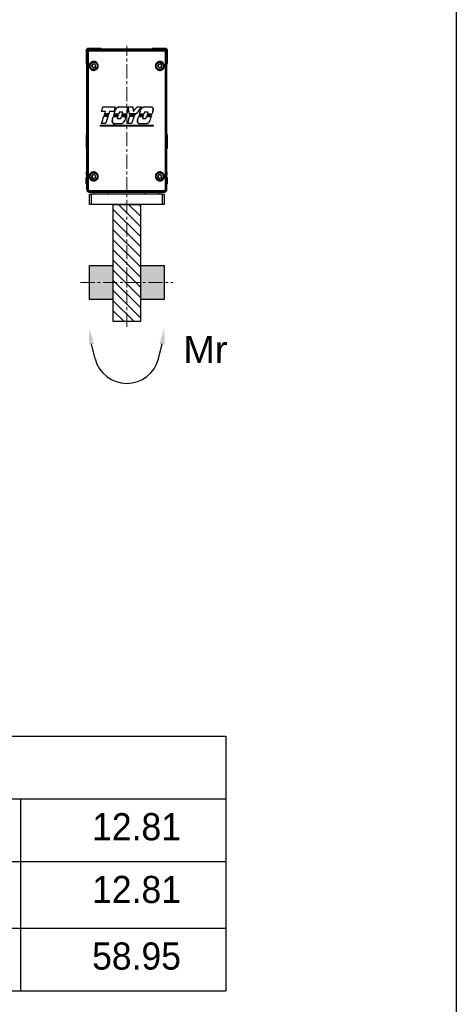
# Model space of a CAD drawing. Header units: inches. Extents: x 0 to 6721, y -3375 to 1330.
# Tile 35 of 196: x 2881 to 3074, y 371 to 807. Entities that reach past the tile are written whole.
import ezdxf

# ---------------------------------------------------------------- set-up
doc = ezdxf.new("R2010")
doc.units = ezdxf.units.IN
doc.header["$MEASUREMENT"] = 0
doc.linetypes.add('CENTER', pattern=[2, 1.25, -0.25, 0.25, -0.25])
doc.linetypes.add('SLD-實線', pattern=[0])
doc.layers.add('5', color=7, linetype='Continuous')
for name, color, linetype, lineweight in [('AM_5', 3, 'Continuous', 15), ('AM_7', 4, 'CENTER', 15), ('AM_8', 1, 'Continuous', 15)]:
    doc.layers.add(name, color=color, linetype=linetype, lineweight=lineweight)
doc.styles.get("Standard").update_dxf_attribs({"font": 'arial.ttf'})

# ---------------------------------------------------------------- blocks, each defined once
blk = doc.blocks.new('23WTEDS')
at = {"color": 3}
for p, q in [((-393.38, 1250.24), (-399.96, 1251.91)), ((-393.38, 1222.26), (-399.96, 1220.59))]:
    blk.add_line(p, q, dxfattribs=at)
blk.add_arc((-396.93, 1236.25), 14.44, 284.2426, 75.7574, dxfattribs=at)
at = {"layer": 'AM_5', "linetype": 'Continuous'}
for points in [[(-399.68, 1253.03), (-399.98, 1250.72), (-406.77, 1252.8)], [(-399.68, 1219.47), (-399.98, 1221.78), (-406.77, 1219.7)]]:
    blk.add_trace(points, dxfattribs=at)
blk = doc.blocks.new('CHS2B-S68_側')
at = {"color": 7, "linetype": 'SLD-實線', "lineweight": 25}
for p, q in [((-17.38, 69), (-18, 68.38)), ((-18, 68.38), (-18, 62.38)), ((-17.59, 68.21), (-17.21, 68.59)), ((-17.42, 68.04), (-17.59, 68.21)), ((-17.59, 6.75), (-17.59, 68.21)), ((-17.42, 6.92), (-17.42, 68.04)), ((-11.38, 69), (-17.38, 69)), ((-17.21, 68.59), (17.21, 68.59)), ((-17.21, 68.59), (-17.04, 68.42)), ((-17.13, 68.04), (-17.13, 6.92)), ((-11.16, 68.78), (-11.38, 69)), ((11.16, 68.78), (-11.16, 68.78)), ((11.38, 69), (11.16, 68.78)), ((17.38, 69), (11.38, 69)), ((17.04, 68.42), (17.21, 68.59)), ((17.13, 6.92), (17.13, 68.04)), ((17.21, 68.59), (17.59, 68.21)), ((18, 68.38), (17.38, 69)), ((17.59, 68.21), (17.42, 68.04)), ((17.42, 68.04), (17.42, 6.92)), ((17.59, 68.21), (17.59, 6.75)), ((18, 62.38), (18, 68.38)), ((-18, 62.38), (-17.77, 62.16)), ((-17.77, 62.16), (-17.77, 31.12)), ((-15.44, 60.97), (-15.33, 61.85)), ((-14.51, 62.19), (-15.33, 61.85)), ((-13.81, 61.65), (-14.51, 62.19)), ((-13.81, 61.65), (-13.92, 60.77)), ((13.81, 60.97), (13.92, 61.85)), ((14.74, 62.19), (13.92, 61.85)), ((15.44, 61.65), (14.74, 62.19)), ((15.44, 61.65), (15.33, 60.77)), ((17.77, 62.16), (18, 62.38)), ((17.77, 31.12), (17.77, 62.16)), ((-14.74, 60.43), (-15.44, 60.97)), ((-14.74, 60.43), (-13.92, 60.77)), ((14.51, 60.43), (13.81, 60.97)), ((14.51, 60.43), (15.33, 60.77)), ((-11.26, 41.1), (-11.26, 41.1)), ((-10.59, 43.15), (-10.59, 43.15)), ((-10.01, 39.43), (-10, 39.44)), ((-9.89, 39.78), (-9.89, 39.78)), ((-9.77, 40.1), (-9.77, 40.11)), ((-9.45, 41.1), (-9.44, 41.11)), ((-8.16, 39.44), (-8.16, 39.44)), ((-8.05, 39.77), (-8.05, 39.77)), ((-7.92, 40.11), (-7.92, 40.11)), ((-7.6, 41.11), (-7.6, 41.11)), ((-5.8, 41.11), (-5.8, 41.11)), ((-5.79, 39.3), (-5.79, 39.3)), ((-5.68, 39.63), (-5.68, 39.63)), ((-5.6, 39.97), (-5.6, 39.97)), ((-5.14, 43.14), (-5.14, 43.13)), ((-4.96, 41.96), (-4.95, 41.96)), ((-3.81, 39.3), (-3.81, 39.31)), ((-3.7, 39.63), (-3.71, 39.63)), ((-3.59, 39.97), (-3.59, 39.98)), ((-3.51, 43.13), (-3.51, 43.13)), ((-3.3, 40.88), (-3.3, 40.88)), ((-2.25, 39.31), (-2.25, 39.31)), ((-2.15, 39.63), (-2.14, 39.62)), ((-2.06, 39.97), (-2.06, 39.98)), ((-1.77, 40.88), (-1.77, 40.88)), ((-0.46, 43.13), (-0.46, 43.13)), ((-0.28, 39.31), (-0.28, 39.31)), ((-0.17, 39.63), (-0.18, 39.62)), ((-0.06, 39.98), (-0.06, 39.98)), ((0.3, 41.09), (0.46, 41.98)), ((0.46, 41.98), (0.3, 41.09)), ((0.3, 41.09), (0.3, 41.09)), ((0.46, 41.98), (0.46, 41.98)), ((0.58, 43.13), (0.58, 43.13)), ((1.14, 40.12), (1.15, 40.12)), ((1.21, 39.77), (1.21, 39.76)), ((1.27, 39.45), (1.28, 39.45)), ((2.62, 43.13), (2.62, 43.13)), ((2.92, 41.14), (2.92, 41.13)), ((3.56, 39.44), (3.56, 39.45)), ((3.83, 39.77), (3.82, 39.77)), ((4.1, 40.11), (4.1, 40.12)), ((4.48, 43.14), (4.48, 43.13)), ((5.39, 39.3), (5.4, 39.3)), ((5.5, 39.63), (5.5, 39.63)), ((5.58, 39.97), (5.59, 39.97)), ((6.22, 41.96), (6.23, 41.96)), ((6.61, 43.14), (6.61, 43.14)), ((7.38, 39.3), (7.37, 39.3)), ((7.49, 39.63), (7.48, 39.63)), ((7.59, 39.97), (7.59, 39.97)), ((7.67, 43.14), (7.67, 43.14)), ((7.89, 40.87), (7.88, 40.87)), ((8.92, 39.3), (8.92, 39.3)), ((9.03, 39.64), (9.03, 39.63)), ((9.11, 39.96), (9.11, 39.97)), ((9.4, 40.87), (9.4, 40.87)), ((10.72, 43.15), (10.72, 43.15)), ((10.92, 39.29), (10.91, 39.29)), ((11.03, 39.64), (11.03, 39.64)), ((11.13, 39.96), (11.13, 39.96)), ((11.66, 41.97), (11.5, 41.09)), ((11.5, 41.09), (11.66, 41.97)), ((11.5, 41.09), (11.5, 41.09)), ((11.66, 41.97), (11.66, 41.97)), ((-11.69, 35.14), (-11.69, 34.62)), ((-11.69, 35.14), (-11.69, 35.14)), ((-11.69, 34.62), (-11.69, 35.14)), ((-11.21, 35.76), (-11.21, 35.76)), ((-10.14, 39.09), (-10.13, 39.08)), ((-9.35, 35.77), (-9.35, 35.77)), ((-8.29, 39.08), (-8.29, 39.08)), ((-6.45, 36.83), (-6.37, 37.5)), ((-6.45, 36.83), (-6.44, 36.83)), ((-6.37, 37.5), (-6.44, 36.83)), ((-6.37, 37.5), (-6.37, 37.5)), ((-5.91, 38.94), (-5.91, 38.94)), ((-5.46, 35.72), (-5.46, 35.72)), ((-4.22, 38.04), (-4.22, 38.04)), ((-3.93, 38.94), (-3.93, 38.93)), ((-2.69, 38.04), (-2.69, 38.04)), ((-2.41, 35.72), (-2.41, 35.72)), ((-2.4, 38.93), (-2.4, 38.93)), ((-1.1, 36.83), (-1.1, 36.83)), ((-0.42, 38.93), (-0.43, 38.93)), ((0.3, 35.78), (0.3, 35.78)), ((1.36, 39.07), (1.36, 39.07)), ((2.13, 35.78), (2.13, 35.78)), ((3.19, 39.08), (3.19, 39.07)), ((4.82, 37.5), (4.74, 36.83)), ((4.74, 36.83), (4.81, 37.5)), ((4.74, 36.83), (4.74, 36.83)), ((4.81, 37.5), (4.82, 37.5)), ((5.27, 38.94), (5.28, 38.93)), ((5.72, 35.72), (5.72, 35.72)), ((6.97, 38.04), (6.96, 38.04)), ((7.26, 38.94), (7.26, 38.94)), ((8.49, 38.05), (8.49, 38.04)), ((8.77, 35.71), (8.77, 35.71)), ((8.78, 38.94), (8.78, 38.94)), ((10.09, 36.83), (10.09, 36.83)), ((10.78, 38.95), (10.77, 38.95)), ((11.69, 34.62), (11.69, 35.14)), ((11.69, 35.14), (11.69, 35.14)), ((11.69, 35.14), (11.69, 34.62)), ((-17.77, 31.12), (-18, 30.9)), ((-18, 30.9), (-18, 24.9)), ((-11.69, 34.62), (-11.69, 34.62)), ((11.69, 34.62), (11.69, 34.62)), ((18, 30.9), (17.77, 31.12)), ((18, 24.9), (18, 30.9)), ((-18, 24.9), (-17.77, 24.68)), ((-17.77, 24.68), (-17.77, 14.48)), ((17.77, 24.68), (18, 24.9)), ((17.77, 14.48), (17.77, 24.68)), ((-17.77, 14.48), (-17.59, 14.29)), ((-17.77, 14.25), (-17.59, 14.25)), ((-17.77, 13.12), (-17.77, 14.25)), ((-17.77, 13.12), (-17.77, 6.75)), ((-17.64, 14.34), (-17.64, 14.25)), ((-14.51, 13.25), (-15.33, 12.91)), ((-14.51, 13.25), (-13.81, 12.71)), ((14.74, 13.25), (13.92, 12.91)), ((14.74, 13.25), (15.44, 12.71)), ((17.59, 14.29), (17.77, 14.48)), ((17.59, 14.25), (17.77, 14.25)), ((17.64, 14.25), (17.64, 14.34)), ((17.77, 14.25), (17.77, 13.12)), ((17.77, 6.75), (17.77, 13.12)), ((-17.77, 11.93), (-17.92, 11.93)), ((-17.92, 9.08), (-17.92, 11.93)), ((-17.92, 9.08), (-17.77, 9.08)), ((-15.44, 12.04), (-15.33, 12.91)), ((-15.44, 12.04), (-14.74, 11.5)), ((-14.74, 11.5), (-13.92, 11.84)), ((-13.81, 12.71), (-13.92, 11.84)), ((13.81, 12.04), (13.92, 12.91)), ((13.81, 12.04), (14.51, 11.5)), ((14.51, 11.5), (15.33, 11.84)), ((15.44, 12.71), (15.33, 11.84)), ((17.92, 11.93), (17.77, 11.93)), ((17.77, 9.08), (17.92, 9.08)), ((17.92, 11.93), (17.92, 10.5)), ((17.92, 10.5), (17.92, 9.08)), ((-17.59, 6.75), (-17.42, 6.92)), ((-17.42, 6.92), (-17.13, 6.92)), ((-16.5, 0), (-16.5, 4.5)), ((-16.5, 4.5), (-15.75, 4.5)), ((-16.1, 5.61), (-16.28, 5.44)), ((16.28, 5.44), (-16.28, 5.44)), ((16.27, 5.25), (-16.27, 5.25)), ((-15.75, 4.5), (-15.75, 0)), ((15.75, 4.5), (-15.75, 4.5)), ((-14.25, 4.5), (-14.25, 5.25)), ((-8.25, 4.5), (-8.25, 5.25)), ((8.25, 4.5), (8.25, 5.25)), ((14.25, 4.5), (14.25, 5.25)), ((15.75, 0), (15.75, 4.5)), ((15.75, 4.5), (16.5, 4.5)), ((16.28, 5.44), (16.1, 5.61)), ((16.5, 4.5), (16.5, 0)), ((17.13, 6.92), (17.42, 6.92)), ((17.42, 6.92), (17.59, 6.75)), ((-15.75, 0), (-16.5, 0)), ((15.75, 0), (-15.75, 0)), ((16.5, 0), (15.75, 0))]:
    blk.add_line(p, q, dxfattribs=at)
at = {"color": 8, "linetype": 'SLD-實線', "lineweight": 25}
for p, q in [((-17.59, 13.12), (-17.77, 13.12)), ((17.77, 13.12), (17.59, 13.12)), ((-17.59, 6.75), (-17.77, 6.75)), ((-16.27, 5.44), (-16.27, 5.25)), ((16.27, 5.44), (16.27, 5.25)), ((17.59, 6.75), (17.77, 6.75))]:
    blk.add_line(p, q, dxfattribs=at)
at = {"color": 7, "linetype": 'SLD-實線', "lineweight": 25}
for centre, radius in [((-14.62, 61.31), 1.8), ((-14.62, 61.31), 1.69), ((-14.62, 61.31), 1.59), ((14.62, 61.31), 1.8), ((14.62, 61.31), 1.69), ((14.62, 61.31), 1.59), ((-14.62, 12.38), 1.8), ((-14.62, 12.38), 1.69), ((-14.62, 12.38), 1.59), ((14.62, 12.38), 1.8), ((14.62, 12.38), 1.69), ((14.62, 12.38), 1.59)]:
    blk.add_circle(centre, radius, dxfattribs=at)
for centre, radius, start, end in [((-14.62, 61.31), 0.767, 112.4483, 172.4483), ((-14.62, 61.31), 0.767, 172.4483, 232.4483), ((-14.62, 61.31), 0.767, 52.4483, 112.4483), ((-14.62, 61.31), 0.767, 292.4483, 352.4483), ((-14.62, 61.31), 0.767, 352.4483, 52.4483), ((14.62, 61.31), 0.767, 112.4483, 172.4483), ((14.62, 61.31), 0.767, 172.4483, 232.4483), ((14.62, 61.31), 0.767, 52.4483, 112.4483), ((14.62, 61.31), 0.767, 292.4483, 352.4483), ((14.62, 61.31), 0.767, 352.4483, 52.4483), ((-14.62, 61.31), 0.767, 232.4483, 292.4483), ((14.62, 61.31), 0.767, 232.4483, 292.4483), ((-14.62, 12.38), 0.767, 112.4483, 172.4483), ((-14.62, 12.38), 0.767, 52.4483, 112.4483), ((14.62, 12.38), 0.767, 112.4483, 172.4483), ((14.62, 12.38), 0.767, 52.4483, 112.4483), ((-14.62, 12.38), 0.767, 172.4483, 232.4483), ((-14.62, 12.38), 0.767, 232.4483, 292.4483), ((-14.62, 12.38), 0.767, 292.4483, 352.4483), ((-14.62, 12.38), 0.767, 352.4483, 52.4483), ((14.62, 12.38), 0.767, 172.4483, 232.4483), ((14.62, 12.38), 0.767, 232.4483, 292.4483), ((14.62, 12.38), 0.767, 292.4483, 352.4483), ((14.62, 12.38), 0.767, 352.4483, 52.4483), ((-16.27, 6.75), 1.5, 180, 270), ((-15.71, 5.9), 0.488, 170.0227, 216.5266), ((15.71, 5.9), 0.488, 323.4734, 9.9773), ((16.27, 6.75), 1.5, 270, 0)]:
    blk.add_arc(centre, radius, start, end, dxfattribs=at)
for centre, major_axis, ratio, start_param, end_param in [((-17.04, 68.42), (0.375, 0.375), 0.017452, 3.14159, 4.057195), ((0, 69.19), (68.62, 0), 0.01736, 4.460038, 4.96474), ((0, 69.57), (68.25, 0), 0.017455, 4.460042, 4.964738), ((17.04, 68.42), (-0.375, 0.375), 0.017447, 2.225957, 3.141601), ((0, 79.64), (68.62, 211.61), 0.005384, 4.530978, 4.540818), ((0, 79.64), (68.77, 212.07), 0.005384, 4.531395, 4.541187), ((0, 39.92), (68.77, 0), 0.017455, 1.708558, 1.735188), ((0, 39.92), (68.62, 0), 0.017455, 1.708915, 1.735605), ((0, 44.33), (68.62, 0), 0.017455, 4.557421, 4.637405), ((0, 44.33), (68.77, 0), 0.017455, 4.55779, 4.637516), ((0, 74.09), (68.62, 211.44), 0.005388, 4.549469, 4.551127), ((0, 38.25), (68.62, 0), 0.017455, 1.689948, 1.717115), ((0, 74.09), (68.77, 211.91), 0.005388, 4.549844, 4.551473), ((0, 38.25), (68.77, 0), 0.017455, 1.689715, 1.71674), ((0, 40.96), (68.62, 0), 0.017455, 4.567728, 4.594841), ((0, 40.96), (68.77, 0), 0.017455, 4.568074, 4.595045), ((0, 74.35), (68.77, 213.82), 0.005344, 4.553275, 4.558012), ((0, 74.35), (68.62, 213.35), 0.005344, 4.552908, 4.557655), ((0, 38.92), (68.62, 0), 0.017455, 1.686459, 1.713662), ((0, 38.92), (68.77, 0), 0.017455, 1.686234, 1.713295), ((0, 60.72), (68.62, 211.44), 0.005388, 1.671743, 1.673347), ((0, 60.72), (68.77, 211.91), 0.005388, 1.671539, 1.673114), ((0, 60.84), (68.62, 213.35), 0.005344, 1.665136, 1.669844), ((0, 60.84), (68.77, 213.82), 0.005344, 1.664921, 1.669618), ((0, 39.92), (68.62, 0), 0.017455, 1.655375, 1.681751), ((0, 39.92), (68.77, 0), 0.017455, 1.655218, 1.681536), ((0, 55.11), (68.62, 211.61), 0.005384, 1.629178, 1.638772), ((0, 55.11), (68.77, 212.07), 0.005384, 1.629067, 1.638615), ((0, 61), (68.77, 211.91), 0.005388, 4.611554, 4.613089), ((0, 61), (68.62, 211.44), 0.005388, 4.611316, 4.61288), ((0, 38.11), (68.77, 0), 0.017455, 1.626237, 1.65503), ((0, 38.11), (68.62, 0), 0.017455, 1.626331, 1.655268), ((0, 40.82), (68.77, 0), 0.017455, 4.629691, 4.658454), ((0, 40.82), (68.62, 0), 0.017455, 4.629482, 4.658389), ((0, 61.27), (68.77, 213.82), 0.005344, 4.61433, 4.623672), ((0, 61.27), (68.62, 213.35), 0.005344, 4.614099, 4.623478), ((0, 38.78), (68.77, 0), 0.017455, 1.62307, 1.65224), ((0, 38.78), (68.62, 0), 0.017455, 1.623157, 1.652471), ((0, 47.16), (68.77, 211.91), 0.005388, 1.60813, 1.609636), ((0, 47.16), (68.62, 211.44), 0.005388, 1.608195, 1.609729), ((0, 47.23), (68.77, 213.82), 0.005344, 1.60222, 1.606455), ((0, 47.23), (68.62, 213.35), 0.005344, 1.602297, 1.606541), ((0, 44.33), (68.77, 0), 0.017455, 4.661369, 4.705698), ((0, 44.33), (68.62, 0), 0.017455, 4.661255, 4.705684), ((0, 39.68), (68.77, 0), 0.017455, 1.596464, 1.618835), ((0, 39.68), (68.62, 0), 0.017455, 1.596573, 1.618912), ((0, 50.12), (68.62, 211.44), 0.005388, 4.66298, 4.664504), ((0, 50.12), (68.77, 211.91), 0.005388, 4.663104, 4.6646), ((0, 38.11), (68.77, 0), 0.017455, 1.574844, 1.60348), ((0, 38.11), (68.62, 0), 0.017455, 1.574825, 1.603604), ((0, 40.82), (68.62, 0), 0.017455, 4.681105, 4.709877), ((0, 40.82), (68.77, 0), 0.017455, 4.681201, 4.70983), ((0, 50.29), (68.77, 213.82), 0.005344, 4.665869, 4.670106), ((0, 50.29), (68.62, 213.35), 0.005344, 4.665751, 4.669997), ((0, 38.78), (68.77, 0), 0.017455, 1.571679, 1.600701), ((0, 38.78), (68.62, 0), 0.017455, 1.571654, 1.600819), ((0, 36.28), (68.62, 211.44), 0.005388, 1.556708, 1.558224), ((0, 36.28), (68.77, 211.91), 0.005388, 1.556754, 1.558243), ((0, 36.25), (68.77, 213.82), 0.005344, 1.549852, 1.555064), ((0, 36.25), (68.62, 213.35), 0.005344, 1.549805, 1.555038), ((0, 39.72), (-68.61, 367.16), 0.003206, 4.712867, 4.721088), ((0, 39.72), (-68.76, 367.96), 0.003206, 4.712872, 4.72106), ((0, 44.33), (68.77, 0), 0.017455, 4.720874, 4.750427), ((0, 44.33), (68.62, 0), 0.017455, 4.720847, 4.750543), ((0, 38.92), (68.62, 0), 0.017455, 1.51095, 1.554118), ((0, 38.92), (68.77, 0), 0.017455, 1.511099, 1.554123), ((0, 39.69), (-68.61, 333.37), 0.003519, 4.710927, 4.711889), ((0, 40.96), (68.77, 0), 0.017455, 4.729992, 4.768015), ((0, 40.96), (68.62, 0), 0.017455, 4.729984, 4.768218), ((0, 39.69), (-68.76, 334.1), 0.003519, 4.710936, 4.711881), ((0, 38.25), (68.62, 0), 0.017455, 1.518867, 1.552239), ((0, 38.25), (68.77, 0), 0.017455, 1.518998, 1.552248), ((0, 68.25), (-68.76, 451.28), 0.002629, 1.626089, 1.630527), ((0, 68.25), (-68.61, 450.29), 0.002629, 1.626205, 1.630645), ((0, 39.34), (68.62, 87.77), 0.01075, 4.741232, 4.764001), ((0, 39.34), (68.77, 87.97), 0.01075, 4.741115, 4.763877), ((0, 33.24), (68.77, 83.53), 0.011094, 1.501696, 1.505523), ((0, 33.24), (68.62, 83.35), 0.011094, 1.501493, 1.505392), ((0, 33.28), (68.77, 83.16), 0.011124, 1.461143, 1.497648), ((0, 33.28), (68.62, 82.98), 0.011124, 1.46085, 1.497499), ((0, 44.33), (68.77, 0), 0.017455, 4.777627, 4.808592), ((0, 44.33), (68.62, 0), 0.017455, 4.777751, 4.808885), ((0, 26.56), (68.62, 211.44), 0.005388, 4.774449, 4.776003), ((0, 38.11), (68.62, 0), 0.017455, 1.463101, 1.492136), ((0, 26.56), (68.77, 211.91), 0.005388, 4.774329, 4.775856), ((0, 38.11), (68.77, 0), 0.017455, 1.463365, 1.492255), ((0, 40.82), (68.62, 0), 0.017455, 4.792604, 4.82168), ((0, 40.82), (68.77, 0), 0.017455, 4.792457, 4.821387), ((0, 26.52), (68.62, 213.35), 0.005344, 4.77722, 4.78658), ((0, 38.78), (68.62, 0), 0.017455, 1.459906, 1.48935), ((0, 26.52), (68.77, 213.82), 0.005344, 4.777094, 4.786418), ((0, 38.78), (68.77, 0), 0.017455, 1.460177, 1.489476), ((0, 12.72), (68.77, 211.91), 0.005388, 1.445197, 1.446764), ((0, 12.72), (68.62, 211.44), 0.005388, 1.444904, 1.4465), ((0, 12.47), (68.62, 213.35), 0.005344, 1.439015, 1.44329), ((0, 12.47), (68.77, 213.82), 0.005344, 1.439296, 1.443561), ((0, 44.33), (68.62, 0), 0.017455, 4.824445, 4.869271), ((0, 44.33), (68.77, 0), 0.017455, 4.824202, 4.868925), ((0, 39.68), (68.77, 0), 0.017455, 1.433665, 1.455911), ((0, 39.68), (68.62, 0), 0.017455, 1.433417, 1.455631), ((0, 15.67), (68.62, 211.44), 0.005388, 4.826103, 4.827727), ((0, 15.67), (68.77, 211.91), 0.005388, 4.82587, 4.827465), ((0, 38.11), (68.62, 0), 0.017455, 1.411046, 1.440481), ((0, 38.11), (68.77, 0), 0.017455, 1.411426, 1.440714), ((0, 40.82), (68.62, 0), 0.017455, 4.844328, 4.873828), ((0, 40.82), (68.77, 0), 0.017455, 4.844067, 4.873419), ((0, 15.53), (68.62, 213.35), 0.005344, 4.828886, 4.833153), ((0, 15.53), (68.77, 213.82), 0.005344, 4.828647, 4.832905), ((0, 38.78), (68.77, 0), 0.017455, 1.408212, 1.437923), ((0, 38.78), (68.62, 0), 0.017455, 1.407825, 1.437684), ((0, 1.83), (68.77, 211.91), 0.005388, 1.393165, 1.394824), ((0, 1.83), (68.62, 211.44), 0.005388, 1.392756, 1.394445), ((0, 1.49), (68.62, 213.35), 0.005344, 1.385835, 1.39121), ((0, 1.49), (68.77, 213.82), 0.005344, 1.386244, 1.391597), ((0, 36.32), (68.77, 0), 0.017455, 4.541649, 4.883129), ((0, 36.32), (68.62, 0), 0.017455, 4.541233, 4.883545), ((0, 74.46), (68.62, 213.35), 0.005344, 4.531688, 4.547522), ((0, 74.46), (68.77, 213.82), 0.005344, 4.532103, 4.547876), ((0, 34.58), (68.62, 0), 0.017455, 1.707485, 1.734882), ((0, 34.58), (68.77, 0), 0.017455, 1.707213, 1.734467), ((0, 40.27), (68.62, 0), 0.017455, 4.564137, 4.591345), ((0, 40.27), (68.77, 0), 0.017455, 4.564491, 4.591557), ((0, 60.96), (68.62, 213.35), 0.005344, 1.675225, 1.69087), ((0, 60.96), (68.77, 213.82), 0.005344, 1.675013, 1.690598), ((0, 61.2), (68.77, 213.82), 0.005344, 4.60304, 4.60979), ((0, 61.2), (68.62, 213.35), 0.005344, 4.602799, 4.609573), ((0, 40.13), (68.77, 0), 0.017455, 4.626405, 4.655184), ((0, 40.13), (68.62, 0), 0.017455, 4.626188, 4.655112), ((0, 34.52), (68.77, 0), 0.017455, 1.605879, 1.650267), ((0, 34.52), (68.62, 0), 0.017455, 1.605952, 1.650441), ((0, 47.16), (68.62, 211.44), 0.005388, 1.611472, 1.615714), ((0, 47.16), (68.77, 211.91), 0.005388, 1.6114, 1.615632), ((0, 39.24), (68.77, 0), 0.017455, 4.650952, 4.673302), ((0, 39.24), (68.62, 0), 0.017455, 4.65087, 4.673189), ((0, 50.2), (68.77, 211.91), 0.005388, 4.656701, 4.660937), ((0, 50.2), (68.62, 211.44), 0.005388, 4.656588, 4.660833), ((0, 40.13), (68.77, 0), 0.017455, 4.677538, 4.706168), ((0, 40.13), (68.62, 0), 0.017455, 4.677434, 4.706207), ((0, 36.34), (68.77, 213.82), 0.005344, 1.560402, 1.570217), ((0, 36.34), (68.62, 213.35), 0.005344, 1.560363, 1.570216), ((0, 38.76), (68.62, 213.35), 0.005344, 4.700132, 4.715589), ((0, 38.76), (68.77, 213.82), 0.005344, 4.700175, 4.715573), ((0, 34.58), (68.62, 0), 0.017455, 1.539781, 1.566438), ((0, 34.58), (68.77, 0), 0.017455, 1.539876, 1.566395), ((0, 40.27), (68.62, 0), 0.017455, 4.732204, 4.758894), ((0, 40.27), (68.77, 0), 0.017455, 4.732189, 4.75874), ((0, 25.25), (68.62, 213.35), 0.005344, 1.507676, 1.523166), ((0, 25.25), (68.77, 213.82), 0.005344, 1.50783, 1.523261), ((0, 26.44), (68.62, 213.35), 0.005344, 4.765961, 4.772704), ((0, 26.44), (68.77, 213.82), 0.005344, 4.765845, 4.772564), ((0, 40.13), (68.62, 0), 0.017455, 4.78932, 4.818376), ((0, 40.13), (68.77, 0), 0.017455, 4.78918, 4.818091), ((0, 34.52), (68.77, 0), 0.017455, 1.442927, 1.487504), ((0, 34.52), (68.62, 0), 0.017455, 1.442642, 1.487321), ((0, 12.72), (68.77, 211.91), 0.005388, 1.448493, 1.452758), ((0, 39.24), (68.77, 0), 0.017455, 4.813827, 4.836124), ((0, 12.72), (68.62, 211.44), 0.005388, 1.448208, 1.452482), ((0, 39.24), (68.62, 0), 0.017455, 4.814102, 4.836368), ((0, 15.75), (68.77, 211.91), 0.005388, 4.819523, 4.823781), ((0, 15.75), (68.62, 211.44), 0.005388, 4.819767, 4.824034), ((0, 40.13), (68.77, 0), 0.017455, 4.840382, 4.869695), ((0, 40.13), (68.62, 0), 0.017455, 4.840635, 4.870096), ((0, 1.58), (68.77, 213.82), 0.005344, 1.396875, 1.406925), ((0, 1.58), (68.62, 213.35), 0.005344, 1.396474, 1.406564), ((0, 33.44), (68.62, 0), 0.017455, 1.39964, 1.741952), ((0, 33.44), (68.77, 0), 0.017455, 1.400057, 1.741536), ((-16.27, 6.75), (0.928, 0.928), 0.999695, 2.356347, 3.926839), ((0, 4.83), (68.62, 0), 0.01736, 1.332666, 1.808927), ((0, 4.46), (68.25, 0), 0.017455, 1.332666, 1.808927), ((16.27, 6.75), (-0.928, 0.928), 0.999695, 2.356347, 3.926839)]:
    blk.add_ellipse(centre, major_axis=major_axis, ratio=ratio, start_param=start_param, end_param=end_param, dxfattribs=at)
for points, knots in [([(-17.26, 68.18), (-17.23, 68.21), (-17.18, 68.27), (-17.11, 68.34), (-17.06, 68.39), (-17.04, 68.41), (-17.04, 68.41), (-17.04, 68.42)], [0, 0, 0, 0, 0.2759054, 0.514367, 0.7076197, 0.9015643, 1, 1, 1, 1]), ([(-17.13, 68.04), (-17.14, 68.04), (-17.18, 68.09), (-17.22, 68.14), (-17.26, 68.18)], [0, 0, 0, 0, 0.016695, 1, 1, 1, 1]), ([(17.04, 68.42), (17.04, 68.41), (17.04, 68.41), (17.08, 68.37), (17.13, 68.32), (17.19, 68.25), (17.24, 68.2), (17.26, 68.18)], [0, 0, 0, 0, 0.186133, 0.372544, 0.554984, 0.824738, 1, 1, 1, 1]), ([(17.13, 68.04), (17.14, 68.04), (17.18, 68.09), (17.22, 68.14), (17.26, 68.18)], [0, 0, 0, 0, 0.016696, 1, 1, 1, 1]), ([(-16.63, 61.11), (-16.64, 61.2), (-16.66, 61.5), (-16.55, 62.02), (-16.22, 62.59), (-15.72, 63.04), (-15.09, 63.29), (-14.4, 63.33), (-13.73, 63.13), (-13.17, 62.71), (-12.84, 62.21), (-12.66, 61.65), (-12.63, 61.05), (-12.83, 60.41), (-13.22, 59.87), (-13.77, 59.48), (-14.43, 59.29), (-15.11, 59.33), (-15.75, 59.61), (-16.26, 60.08), (-16.55, 60.62), (-16.61, 60.98), (-16.63, 61.11)], [0, 0, 0, 0, 0.020191, 0.071776, 0.123439, 0.176176, 0.230394, 0.285745, 0.34135, 0.396331, 0.450239, 0.483718, 0.535875, 0.588037, 0.640374, 0.693383, 0.747382, 0.802391, 0.857982, 0.913296, 0.967419, 1, 1, 1, 1]), ([(-16.45, 61.13), (-16.43, 61), (-16.37, 60.67), (-16.21, 60.37), (-15.96, 60.03), (-15.64, 59.73), (-15.05, 59.48), (-14.41, 59.45), (-13.81, 59.62), (-13.3, 59.98), (-12.94, 60.48), (-12.76, 61.07), (-12.78, 61.62), (-12.95, 62.14), (-13.26, 62.61), (-13.77, 62.99), (-14.39, 63.18), (-15.03, 63.14), (-15.61, 62.91), (-16.07, 62.5), (-16.37, 61.97), (-16.47, 61.48), (-16.45, 61.21), (-16.45, 61.13)], [0, 0, 0, 0, 0.032547, 0.08615, 0.086647, 0.141975, 0.197611, 0.252666, 0.306692, 0.359704, 0.412024, 0.464159, 0.516286, 0.549748, 0.603638, 0.658619, 0.714252, 0.769648, 0.82391, 0.876663, 0.928303, 0.979833, 1, 1, 1, 1]), ([(12.66, 61.11), (12.66, 61.18), (12.64, 61.48), (12.74, 62), (13.06, 62.58), (13.57, 63.03), (14.19, 63.29), (14.88, 63.33), (15.54, 63.14), (16.11, 62.73), (16.45, 62.22), (16.64, 61.66), (16.67, 61.07), (16.48, 60.44), (16.1, 59.89), (15.56, 59.5), (14.91, 59.3), (14.21, 59.33), (13.57, 59.59), (13.05, 60.06), (12.75, 60.59), (12.69, 60.96), (12.66, 61.11)], [0, 0, 0, 0, 0.018168, 0.070351, 0.122559, 0.175287, 0.22892, 0.283601, 0.339069, 0.394593, 0.449212, 0.483265, 0.534815, 0.586368, 0.638246, 0.691383, 0.745979, 0.801498, 0.857006, 0.911713, 0.965318, 1, 1, 1, 1]), ([(12.79, 61.12), (12.81, 60.99), (12.87, 60.65), (13.04, 60.34), (13.3, 60.01), (13.62, 59.72), (14.21, 59.48), (14.85, 59.45), (15.46, 59.63), (15.96, 60), (16.31, 60.5), (16.48, 61.09), (16.45, 61.64), (16.28, 62.16), (15.96, 62.62), (15.44, 63), (14.83, 63.18), (14.19, 63.14), (13.62, 62.9), (13.15, 62.49), (12.85, 61.95), (12.76, 61.47), (12.78, 61.19), (12.79, 61.12)], [0, 0, 0, 0, 0.034663, 0.087911, 0.088251, 0.142952, 0.198481, 0.254043, 0.308686, 0.361849, 0.413714, 0.465218, 0.516708, 0.550731, 0.605335, 0.660887, 0.716404, 0.771126, 0.824777, 0.877501, 0.929688, 0.981842, 1, 1, 1, 1]), ([(-4.96, 41.96), (-4.88, 42.14), (-4.71, 42.5), (-4.26, 42.89), (-3.83, 43.08), (-3.57, 43.12), (-3.51, 43.13)], [0, 0, 0, 0, 0.293895, 0.596102, 0.898866, 1, 1, 1, 1]), ([(-3.51, 43.13), (-3.7, 43.09), (-4.09, 43), (-4.57, 42.64), (-4.84, 42.26), (-4.93, 42.02), (-4.95, 41.96)], [0, 0, 0, 0, 0.301672, 0.604843, 0.907878, 1, 1, 1, 1]), ([(0.46, 41.98), (0.47, 42.08), (0.49, 42.28), (0.39, 42.6), (0.19, 42.87), (-0.08, 43.06), (-0.32, 43.12), (-0.44, 43.13), (-0.46, 43.13)], [0, 0, 0, 0, 0.178126, 0.37612, 0.574121, 0.772143, 0.970181, 1, 1, 1, 1]), ([(-0.46, 43.13), (-0.35, 43.12), (-0.13, 43.09), (0.16, 42.9), (0.37, 42.64), (0.48, 42.33), (0.49, 42.1), (0.47, 41.98), (0.46, 41.98)], [0, 0, 0, 0, 0.197388, 0.395487, 0.593579, 0.791658, 0.989714, 1, 1, 1, 1]), ([(6.22, 41.96), (6.3, 42.14), (6.47, 42.5), (6.92, 42.9), (7.35, 43.09), (7.61, 43.13), (7.67, 43.14)], [0, 0, 0, 0, 0.293145, 0.594858, 0.897497, 1, 1, 1, 1]), ([(7.67, 43.14), (7.48, 43.09), (7.09, 43.01), (6.6, 42.64), (6.34, 42.26), (6.25, 42.02), (6.23, 41.96)], [0, 0, 0, 0, 0.302869, 0.607474, 0.910805, 1, 1, 1, 1]), ([(10.72, 43.15), (10.83, 43.13), (11.06, 43.1), (11.35, 42.91), (11.57, 42.65), (11.68, 42.32), (11.68, 42.09), (11.66, 41.98), (11.66, 41.97)], [0, 0, 0, 0, 0.200177, 0.40129, 0.601253, 0.798579, 0.993385, 1, 1, 1, 1]), ([(11.66, 41.97), (11.67, 42.07), (11.69, 42.28), (11.59, 42.6), (11.39, 42.87), (11.12, 43.07), (10.88, 43.14), (10.74, 43.14), (10.72, 43.15)], [0, 0, 0, 0, 0.175882, 0.369702, 0.564083, 0.76072, 0.960024, 1, 1, 1, 1]), ([(-6.44, 36.83), (-6.45, 36.73), (-6.46, 36.51), (-6.33, 36.2), (-6.12, 35.94), (-5.83, 35.77), (-5.6, 35.72), (-5.47, 35.72), (-5.46, 35.72)], [0, 0, 0, 0, 0.18468, 0.381527, 0.57865, 0.776545, 0.975186, 1, 1, 1, 1]), ([(-5.46, 35.72), (-5.57, 35.73), (-5.79, 35.75), (-6.09, 35.92), (-6.32, 36.17), (-6.46, 36.49), (-6.45, 36.71), (-6.45, 36.83)], [0, 0, 0, 0, 0.198572, 0.397594, 0.596414, 0.794533, 1, 1, 1, 1]), ([(-2.41, 35.72), (-2.22, 35.78), (-1.85, 35.89), (-1.37, 36.29), (-1.19, 36.65), (-1.1, 36.83)], [0, 0, 0, 0, 0.328673, 0.659844, 1, 1, 1, 1]), ([(-1.1, 36.83), (-1.19, 36.66), (-1.36, 36.31), (-1.82, 35.9), (-2.21, 35.78), (-2.41, 35.72)], [0, 0, 0, 0, 0.321907, 0.652799, 1, 1, 1, 1]), ([(5.72, 35.72), (5.61, 35.73), (5.39, 35.75), (5.09, 35.92), (4.87, 36.17), (4.73, 36.49), (4.73, 36.71), (4.74, 36.83)], [0, 0, 0, 0, 0.198813, 0.398086, 0.596955, 0.795241, 1, 1, 1, 1]), ([(4.74, 36.83), (4.74, 36.73), (4.73, 36.51), (4.85, 36.2), (5.06, 35.94), (5.36, 35.76), (5.6, 35.73), (5.72, 35.72)], [0, 0, 0, 0, 0.185363, 0.383057, 0.580866, 0.779067, 1, 1, 1, 1]), ([(8.77, 35.71), (8.96, 35.77), (9.34, 35.89), (9.82, 36.28), (10, 36.65), (10.09, 36.83)], [0, 0, 0, 0, 0.330127, 0.663275, 1, 1, 1, 1]), ([(10.09, 36.83), (10.01, 36.65), (9.84, 36.3), (9.37, 35.89), (8.97, 35.77), (8.77, 35.71)], [0, 0, 0, 0, 0.317334, 0.645918, 1, 1, 1, 1]), ([(-16.63, 12.17), (-16.64, 12.26), (-16.66, 12.56), (-16.55, 13.08), (-16.22, 13.66), (-15.72, 14.1), (-15.09, 14.36), (-14.4, 14.39), (-13.73, 14.19), (-13.17, 13.78), (-12.84, 13.27), (-12.66, 12.71), (-12.63, 12.12), (-12.83, 11.48), (-13.22, 10.93), (-13.77, 10.54), (-14.43, 10.36), (-15.11, 10.4), (-15.75, 10.67), (-16.26, 11.14), (-16.55, 11.68), (-16.61, 12.04), (-16.63, 12.17)], [0, 0, 0, 0, 0.020191, 0.071776, 0.123439, 0.176176, 0.230394, 0.285745, 0.34135, 0.396331, 0.450239, 0.483718, 0.535875, 0.588037, 0.640374, 0.693383, 0.747382, 0.802391, 0.857982, 0.913296, 0.967419, 1, 1, 1, 1]), ([(-16.45, 12.19), (-16.43, 12.06), (-16.37, 11.73), (-16.21, 11.43), (-15.96, 11.09), (-15.64, 10.8), (-15.05, 10.55), (-14.41, 10.51), (-13.81, 10.68), (-13.3, 11.04), (-12.94, 11.54), (-12.76, 12.14), (-12.78, 12.68), (-12.95, 13.2), (-13.26, 13.67), (-13.77, 14.05), (-14.39, 14.24), (-15.03, 14.21), (-15.61, 13.97), (-16.07, 13.56), (-16.37, 13.03), (-16.47, 12.55), (-16.45, 12.27), (-16.45, 12.19)], [0, 0, 0, 0, 0.032547, 0.08615, 0.086647, 0.141975, 0.197611, 0.252666, 0.306692, 0.359704, 0.412024, 0.464159, 0.516286, 0.549748, 0.603638, 0.658619, 0.714252, 0.769648, 0.82391, 0.876663, 0.928303, 0.979833, 1, 1, 1, 1]), ([(12.66, 12.17), (12.66, 12.25), (12.64, 12.54), (12.74, 13.06), (13.06, 13.64), (13.57, 14.09), (14.19, 14.35), (14.88, 14.39), (15.54, 14.2), (16.11, 13.79), (16.45, 13.29), (16.64, 12.72), (16.67, 12.14), (16.48, 11.5), (16.1, 10.96), (15.56, 10.56), (14.91, 10.36), (14.21, 10.39), (13.57, 10.65), (13.05, 11.12), (12.75, 11.66), (12.69, 12.02), (12.66, 12.17)], [0, 0, 0, 0, 0.018168, 0.070351, 0.122559, 0.175287, 0.22892, 0.283601, 0.339069, 0.394593, 0.449212, 0.483265, 0.534815, 0.586368, 0.638246, 0.691383, 0.745979, 0.801498, 0.857006, 0.911713, 0.965318, 1, 1, 1, 1]), ([(12.79, 12.18), (12.81, 12.05), (12.87, 11.71), (13.04, 11.4), (13.3, 11.08), (13.62, 10.78), (14.21, 10.54), (14.85, 10.51), (15.46, 10.7), (15.96, 11.06), (16.31, 11.57), (16.48, 12.15), (16.45, 12.7), (16.28, 13.22), (15.96, 13.69), (15.44, 14.06), (14.83, 14.24), (14.19, 14.2), (13.62, 13.96), (13.15, 13.55), (12.85, 13.01), (12.76, 12.53), (12.78, 12.26), (12.79, 12.18)], [0, 0, 0, 0, 0.034663, 0.087911, 0.088251, 0.142952, 0.198481, 0.254043, 0.308686, 0.361849, 0.413714, 0.465218, 0.516708, 0.550731, 0.605335, 0.660887, 0.716404, 0.771126, 0.824777, 0.877501, 0.929688, 0.981842, 1, 1, 1, 1]), ([(-16.1, 5.61), (-16.25, 5.63), (-16.56, 5.66), (-16.96, 5.9), (-17.25, 6.24), (-17.4, 6.61), (-17.41, 6.84), (-17.42, 6.92)], [0, 0, 0, 0, 0.222193, 0.445298, 0.665738, 0.879604, 1, 1, 1, 1]), ([(-17.13, 6.92), (-17.13, 6.86), (-17.12, 6.7), (-17.02, 6.44), (-16.8, 6.19), (-16.51, 6.02), (-16.3, 6), (-16.19, 5.99)], [0, 0, 0, 0, 0.119128, 0.331214, 0.551236, 0.775557, 1, 1, 1, 1]), ([(17.42, 6.92), (17.4, 6.78), (17.37, 6.49), (17.16, 6.11), (16.84, 5.81), (16.47, 5.64), (16.21, 5.62), (16.1, 5.61)], [0, 0, 0, 0, 0.206623, 0.412542, 0.620211, 0.833664, 1, 1, 1, 1]), ([(16.19, 5.99), (16.27, 5.99), (16.45, 6.01), (16.72, 6.13), (16.95, 6.34), (17.1, 6.61), (17.12, 6.82), (17.13, 6.92)], [0, 0, 0, 0, 0.168072, 0.383049, 0.590847, 0.795492, 1, 1, 1, 1])]:
    blk.add_open_spline(points, degree=3, knots=knots, dxfattribs=at)

msp = doc.modelspace()

# ---------------------------------------------------------------- hatches: boundary and pattern name
at = {"layer": 'AM_8'}
h = msp.add_hatch(dxfattribs=at)
h.set_pattern_fill('ANSI31', color=32, angle=-90, style=0)
h.set_pattern_definition([(315, (1907.9383, 296.0602), (2.245064, 2.245064), [])])
h.paths.add_polyline_path([(2922.069, 725.467), (2922.069, 673.597), (2934.069, 673.597), (2934.069, 725.467)])
for points in [[(2911.524, 698.482), (2911.524, 683.365), (2922.069, 683.365), (2922.069, 698.482)], [(2944.614, 683.365), (2944.614, 698.482), (2934.069, 698.482), (2934.069, 683.365)]]:
    msp.add_hatch(color=256, dxfattribs=at).paths.add_polyline_path(points)

# ---------------------------------------------------------------- linework, layer by layer
at = {"color": 7}
msp.add_lwpolyline([(2115.938, 1329.753), (3073.908, 1329.753), (3073.908, 0), (2115.938, 0)], close=True, dxfattribs=at)
at = {"color": 32}
msp.add_lwpolyline([(2934.069, 725.467), (2934.069, 673.597), (2922.069, 673.597), (2922.069, 725.467)], close=True, dxfattribs=at)
for points in [[(2922.069, 683.365), (2911.524, 683.365), (2911.524, 698.482), (2922.069, 698.482)], [(2934.069, 698.482), (2944.614, 698.482), (2944.614, 683.365), (2934.069, 683.365)]]:
    msp.add_lwpolyline(points)
at = {"layer": '5', "color": 3}
for p, q in [((2709.748, 490.18), (2971.883, 490.18)), ((2971.883, 490.18), (2971.883, 377.423)), ((2709.748, 462.418), (2971.883, 462.418)), ((2709.748, 462.418), (2971.883, 462.418)), ((2881.09, 462.418), (2881.09, 377.423)), ((2971.883, 462.418), (2971.883, 378.043)), ((2709.748, 434.657), (2971.883, 434.657)), ((2709.748, 405.184), (2971.883, 405.184)), ((2709.748, 405.184), (2971.883, 405.184)), ((2709.748, 377.423), (2971.883, 377.423))]:
    msp.add_line(p, q, dxfattribs=at)
at = {"layer": 'AM_7', "ltscale": 5}
for p, q in [((2928.069, 671.238), (2928.069, 795.71)), ((2907.627, 690.924), (2948.51, 690.924))]:
    msp.add_line(p, q, dxfattribs=at)

# ---------------------------------------------------------------- block references
at = {"color": 1}
msp.add_blockref('CHS2B-S68_側', (2928.069, 725.467), dxfattribs=at)
at = {"rotation": 270}
msp.add_blockref('23WTEDS', (1691.819, 263.738), dxfattribs=at)

# ---------------------------------------------------------------- texts
at = {"color": 2, "char_height": 12.0155, "attachment_point": 4}
for s, insert, width in [('Mr', (2953.069, 661.238), 27.4223), ('{\\fPMingLiU|b0|i0|c136|p18;12.81}', (2912.714, 449.964), 50.70309), ('{\\fPMingLiU|b0|i0|c136|p18;12.81}', (2912.714, 422.202), 50.70309), ('{\\fPMingLiU|b0|i0|c136|p18;58.95}', (2912.714, 392.729), 50.70309)]:
    msp.add_mtext(s, dxfattribs=dict(at, insert=insert, width=width))

doc.saveas('drawing.dxf')
